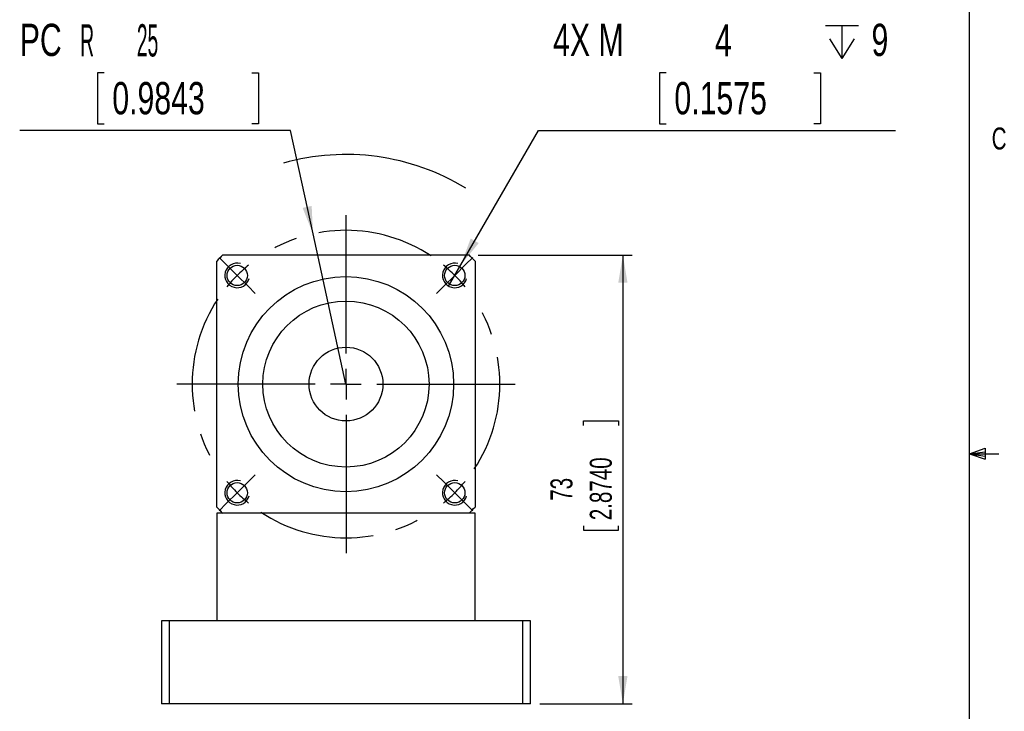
# Model space of a CAD drawing. Extents: x 11 to 421, y 5 to 275.
# Tile 4 of 6: x 313 to 420, y 112 to 187. Entities that reach past the tile are written whole.
import ezdxf
from ezdxf.enums import TextEntityAlignment as Align

# ---------------------------------------------------------------- set-up
doc = ezdxf.new("R2010")
doc.units = 0
doc.linetypes.add('CENTERX2', pattern=[20.32, 12.7, -2.54, 2.54, -2.54])
doc.layers.get('0').update_dxf_attribs({"linetype": 'CONTINUOUS'})
doc.dimstyles.new('SLDDIMSTYLE0', dxfattribs={"dimtxt": 2.38125, "dimasz": 3, "dimexe": 0, "dimexo": 0.0625, "dimgap": 0.595313, "dimtad": 1, "dimlfac": 1.5, "dimrnd": 1e-09, "dimzin": 12, "dimsah": 1, "dimcen": 0.09, "dimazin": 3, "dimtfac": 1, "dimtofl": 0, "dimtmove": 0, "dimatfit": 3})
doc.dimstyles.new('SLDDIMSTYLE4', dxfattribs={"dimtxt": 3.5, "dimasz": 3, "dimexe": 0, "dimexo": 0.0625, "dimgap": 0.875, "dimtad": 0, "dimtih": 1, "dimtoh": 1, "dimlfac": 1.5, "dimrnd": 1e-09, "dimzin": 12, "dimblk1": 'NONE', "dimsah": 1, "dimcen": 0, "dimazin": 3, "dimtfac": 1, "dimtmove": 0, "dimatfit": 3})
doc.dimstyles.new('SLDDIMSTYLE5', dxfattribs={"dimtxt": 3.5, "dimasz": 3, "dimexe": 0, "dimexo": 0.0625, "dimgap": 0.875, "dimtad": 0, "dimtih": 1, "dimtoh": 1, "dimlfac": 1.5, "dimrnd": 1e-09, "dimzin": 12, "dimsah": 1, "dimcen": 0, "dimazin": 3, "dimtfac": 1, "dimtofl": 0, "dimtmove": 0, "dimatfit": 3})

# ---------------------------------------------------------------- blocks, each defined once
blk = doc.blocks.new('SW_SYMBOL_HOLE_DEPTH')
at = {"color": 0, "linetype": 'CONTINUOUS'}
for p, q in [((0, 875), (800, 875)), ((400, 875), (400, 75)), ((100, 555), (400, 75)), ((700, 555), (400, 75))]:
    blk.add_line(p, q, dxfattribs=at)
blk = doc.blocks.new('*D16')
at = {"color": 7, "linetype": 'CONTINUOUS'}
for p, q in [((383.11, 181.36), (382.39, 181.36)), ((382.39, 181.36), (382.39, 175.8)), ((399.11, 181.36), (399.82, 181.36)), ((399.82, 181.36), (399.82, 175.8)), ((360.86, 160.53), (369.26, 175.09)), ((369.26, 175.09), (407.94, 175.09)), ((382.39, 175.8), (383.11, 175.8)), ((399.82, 175.8), (399.11, 175.8)), ((359.52, 158.22), (360.86, 160.53))]:
    blk.add_line(p, q, dxfattribs=at)
blk.add_solid([(360.86, 160.53), (362.79, 162.88), (361.92, 163.38)], dxfattribs=at)
at = {"color": 7, "linetype": 'CONTINUOUS', "xscale": 0.0044707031, "yscale": 0.0044707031, "zscale": 0.0044707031}
blk.add_blockref('SW_SYMBOL_HOLE_DEPTH', (400.35, 182.55), dxfattribs=at)
at = {"color": 7, "linetype": 'CONTINUOUS', "width": 0.7}
for s, p in [('4X M', (370.85, 182.12, 18.57)), ('9', (405.35, 182.12, 18.57)), ('4', (388.39, 182.07, 18.57)), ('0.1575', (383.99, 175.8, 18.57))]:
    blk.add_text(s, height=3.5, dxfattribs=at).set_placement(p, align=Align.BOTTOM_LEFT)
blk = doc.blocks.new('_NONE')
blk = doc.blocks.new('*D18')
at = {"color": 7, "linetype": 'CONTINUOUS'}
for p, q in [((322.21, 181.36), (321.49, 181.36)), ((321.49, 181.36), (321.49, 175.8)), ((338.21, 181.36), (338.92, 181.36)), ((338.92, 181.36), (338.92, 175.8)), ((342.39, 175.09), (313.06, 175.09)), ((321.49, 175.8), (322.21, 175.8)), ((338.92, 175.8), (338.21, 175.8)), ((344.84, 163.87), (342.39, 175.09)), ((348.41, 147.59), (344.84, 163.87))]:
    blk.add_line(p, q, dxfattribs=at)
blk.add_arc((348.41, 147.59), 24.9, 58.6181, 105.7733, dxfattribs=at)
blk.add_solid([(344.84, 163.87), (344.69, 166.91), (343.71, 166.7)], dxfattribs=at)
for s, width, p in [('PC', 0.7, (313.06, 182.12, 18.57)), ('R        25', 0.445455, (319.61, 182.07, 18.57)), ('0.9843', 0.7, (323.09, 175.8, 18.57))]:
    blk.add_text(s, height=3.5, dxfattribs=dict(at, width=width)).set_placement(p, align=Align.BOTTOM_LEFT)
blk = doc.blocks.new('*D19')
at = {"color": 7, "linetype": 'CONTINUOUS'}
for p, q in [((362.74, 161.59), (379.41, 161.59)), ((378.41, 161.59), (378.41, 112.92)), ((374.14, 143.11), (374.14, 143.59)), ((374.14, 143.59), (377.92, 143.59)), ((377.92, 143.59), (377.92, 143.11)), ((374.14, 132.22), (374.14, 131.74)), ((374.14, 131.74), (377.92, 131.74)), ((377.92, 131.74), (377.92, 132.22)), ((369.41, 112.92), (379.41, 112.92))]:
    blk.add_line(p, q, dxfattribs=at)
for points in [[(378.41, 161.59), (377.91, 158.59), (378.91, 158.59)], [(378.41, 112.92), (378.91, 115.92), (377.91, 115.92)]]:
    blk.add_solid(points, dxfattribs=at)
at = {"color": 7, "linetype": 'CONTINUOUS', "width": 0.7}
for s, p in [('2.8740', (377.92, 132.83, 18.57)), ('73', (373.66, 134.94, 18.57))]:
    blk.add_text(s, height=2.381, rotation=90, dxfattribs=at).set_placement(p, align=Align.BOTTOM_LEFT)
blk = doc.blocks.new('SW_CENTERMARKSYMBOL_1')
at = {"color": 0, "linetype": 'CONTINUOUS'}
for p, q in [((11.79, 15.12), (11.79, 30.12)), ((-1.18, 24.75), (-1.96, 25.53)), ((0, 23.57), (-1.18, 24.75)), ((23.57, 23.57), (24.75, 24.75)), ((24.75, 24.75), (25.53, 25.53)), ((0, 23.57), (1.18, 22.39)), ((23.57, 23.57), (22.39, 22.39)), ((1.18, 22.39), (1.96, 21.61)), ((22.39, 22.39), (21.61, 21.61)), ((11.79, 11.79), (11.79, 13.45)), ((8.45, 11.79), (-6.55, 11.79)), ((11.79, 11.79), (10.12, 11.79)), ((11.79, 11.79), (11.79, 10.12)), ((11.79, 11.79), (13.45, 11.79)), ((15.12, 11.79), (30.12, 11.79)), ((11.79, 8.45), (11.79, -6.55)), ((0, 0), (1.18, 1.18)), ((1.18, 1.18), (1.96, 1.96)), ((22.39, 1.18), (21.61, 1.96)), ((23.57, 0), (22.39, 1.18)), ((0, 0), (-1.18, -1.18)), ((23.57, 0), (24.75, -1.18)), ((-1.18, -1.18), (-1.96, -1.96)), ((24.75, -1.18), (25.53, -1.96))]:
    blk.add_line(p, q, dxfattribs=at)
at = {"color": 0, "linetype": 'CENTERX2'}
for start, end in [(56.4592, 123.5408), (146.4592, 213.5408), (326.4592, 33.5408), (236.4592, 303.5408)]:
    blk.add_arc((11.79, 11.79), 16.67, start, end, dxfattribs=at)
at = {"color": 0, "linetype": 'CONTINUOUS'}
for start, end in [(129.2704, 135), (45, 50.7296), (135, 140.7296), (39.2704, 45), (219.2704, 225), (315, 320.7296), (225, 230.7296), (309.2704, 315)]:
    blk.add_arc((11.79, 11.79), 16.67, start, end, dxfattribs=at)

msp = doc.modelspace()

# ---------------------------------------------------------------- linework, layer by layer
at = {"color": 7, "linetype": 'CONTINUOUS'}
for p, q in [((415.9568, 9.9587), (415.9568, 270.3087)), ((335.0728, 161.5913), (361.7394, 161.5913)), ((334.4061, 134.2579), (334.4061, 160.9246)), ((362.4061, 160.9246), (362.4061, 134.2579)), ((415.9568, 140.0249), (417.6632, 140.6348)), ((415.9568, 140.0249), (417.6632, 140.2545)), ((415.9568, 140.0249), (419.1318, 140.0249)), ((415.9568, 140.0249), (417.6632, 139.4514)), ((415.9568, 140.0249), (417.6632, 139.7631)), ((417.6632, 140.6348), (417.6632, 139.4514)), ((334.4061, 133.5913), (334.4061, 121.9246)), ((335.0728, 133.5913), (334.4061, 133.5913)), ((361.7394, 133.5913), (335.0728, 133.5913)), ((362.4061, 133.5913), (361.7394, 133.5913)), ((362.4061, 121.9246), (362.4061, 133.5913)), ((328.4061, 121.9246), (328.4061, 112.9246)), ((329.2895, 121.9246), (328.4061, 121.9246)), ((329.2895, 112.9246), (329.2895, 121.9246)), ((367.5227, 121.9246), (329.2895, 121.9246)), ((367.5227, 121.9246), (367.5227, 112.9246)), ((368.4061, 121.9246), (367.5227, 121.9246)), ((368.4061, 112.9246), (368.4061, 121.9246)), ((329.2895, 112.9246), (328.4061, 112.9246)), ((367.5227, 112.9246), (329.2895, 112.9246)), ((368.4061, 112.9246), (367.5227, 112.9246))]:
    msp.add_line(p, q, dxfattribs=at)
for centre, radius in [((336.621, 159.3764), 1.1), ((360.1912, 159.3764), 1.1), ((348.4061, 147.5913), 11.6667), ((348.4061, 147.5913), 9), ((348.4061, 147.5913), 4), ((336.621, 135.8062), 1.1), ((360.1912, 135.8062), 1.1)]:
    msp.add_circle(centre, radius, dxfattribs=at)
for centre, radius, start, end in [((348.4061, 147.5913), 19.3333, 133.602819, 136.397181), ((348.4061, 147.5913), 19.3333, 43.602819, 46.397181), ((336.621, 159.3764), 1.3333, 75, 345), ((360.1912, 159.3764), 1.3333, 75, 345), ((336.621, 135.8062), 1.3333, 75, 345), ((360.1912, 135.8062), 1.3333, 75, 345), ((348.4061, 147.5913), 19.3333, 223.602819, 226.397181), ((348.4061, 147.5913), 19.3333, 313.602819, 316.397181)]:
    msp.add_arc(centre, radius, start, end, dxfattribs=at)

# ---------------------------------------------------------------- block references
msp.add_blockref('SW_CENTERMARKSYMBOL_1', (336.621, 135.8062), dxfattribs=at)

# ---------------------------------------------------------------- texts
at = {"color": 7, "linetype": 'CONTINUOUS', "width": 0.7}
msp.add_text('C', height=2.3813, dxfattribs=at).set_placement((418.368, 172.3194), align=Align.BOTTOM_LEFT)

# ---------------------------------------------------------------- dimensions: what is measured, and where the dimension line sits
at = {"color": 7, "linetype": 'CONTINUOUS'}
dim = msp.add_radius_dim(center=(348.4061, 147.5913), mpoint=(344.8443, 163.8729), text='PCR        <>', dimstyle='SLDDIMSTYLE5', dxfattribs=at)
dim.commit()
dim.dimension.update_dxf_attribs({"geometry": '*D18', "text_midpoint": (326.9294, 181.3838), "dimtype": 164})
dim = msp.add_diameter_dim_2p(p1=(359.5246, 158.2217), p2=(360.8579, 160.5311), text='4X M<>{\\fGDT;x}9', dimstyle='SLDDIMSTYLE4', override={"dimpost": '<>'}, dxfattribs=at)
dim.commit()
dim.dimension.update_dxf_attribs({"geometry": '*D16', "text_midpoint": (389.3941, 181.3838), "dimtype": 163})
dim = msp.add_linear_dim(base=(378.4061, 112.9246), p1=(361.7394, 161.5913), p2=(368.4061, 112.9246), angle=90, dimstyle='SLDDIMSTYLE0', dxfattribs=at)
dim.commit()
dim.dimension.update_dxf_attribs({"geometry": '*D19', "text_midpoint": (378.4061, 137.6649), "dimtype": 160})

doc.saveas('drawing.dxf')
